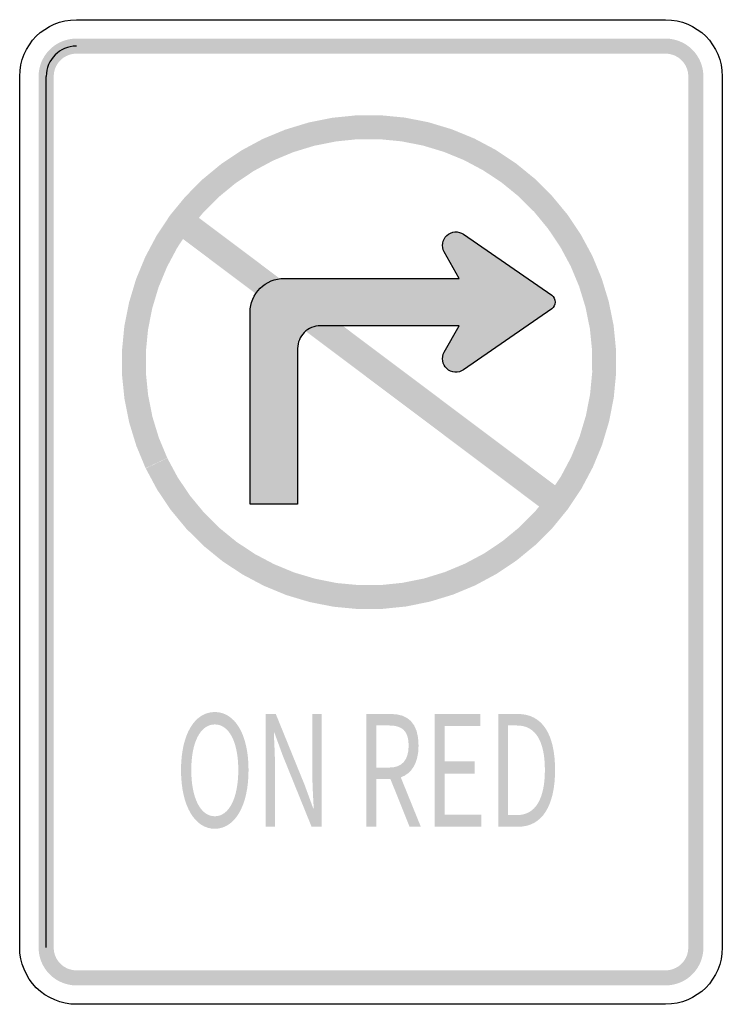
# Model space of a CAD drawing. Header units: inches. Extents: x -0.5 to 0.5, y -0.7 to 0.7.
import ezdxf

# ---------------------------------------------------------------- set-up
doc = ezdxf.new("R2010")
doc.units = ezdxf.units.IN
doc.header["$MEASUREMENT"] = 0

msp = doc.modelspace()

# ---------------------------------------------------------------- hatches: boundary and pattern name
for points in [[(-0.4193, 0.6743), (-0.4243, 0.6741), (-0.4292, 0.6734), (-0.434, 0.6723), (-0.4387, 0.6707), (-0.4433, 0.6687), (-0.4476, 0.6663), (-0.4517, 0.6635), (-0.4555, 0.6603), (-0.4591, 0.6568), (-0.4622, 0.653), (-0.465, 0.6489), (-0.4675, 0.6445), (-0.4695, 0.64), (-0.471, 0.6353), (-0.4722, 0.6304), (-0.4729, 0.6255), (-0.4731, 0.6205), (-0.4516, 0.6205), (-0.4514, 0.6235), (-0.451, 0.6265), (-0.4503, 0.6294), (-0.4494, 0.6322), (-0.4482, 0.6349), (-0.4467, 0.6375), (-0.4451, 0.64), (-0.4432, 0.6423), (-0.441, 0.6444), (-0.4388, 0.6463), (-0.4363, 0.648), (-0.4337, 0.6494), (-0.431, 0.6506), (-0.4281, 0.6516), (-0.4252, 0.6523), (-0.4223, 0.6527), (-0.4193, 0.6528), (-0.4193, 0.6743)], [(-0.4193, 0.6528), (0.4193, 0.6528), (0.4193, 0.6743), (-0.4193, 0.6743), (-0.4193, 0.6528)], [(0.4731, 0.6205), (0.4728, 0.6258), (0.4721, 0.631), (0.4708, 0.6362), (0.469, 0.6411), (0.4667, 0.6459), (0.464, 0.6504), (0.4609, 0.6547), (0.4573, 0.6586), (0.4534, 0.6621), (0.4492, 0.6653), (0.4447, 0.668), (0.4399, 0.6702), (0.4349, 0.672), (0.4298, 0.6733), (0.4246, 0.6741), (0.4193, 0.6743), (0.4193, 0.6528), (0.4225, 0.6527), (0.4256, 0.6522), (0.4287, 0.6514), (0.4317, 0.6504), (0.4345, 0.649), (0.4372, 0.6474), (0.4398, 0.6455), (0.4421, 0.6434), (0.4443, 0.641), (0.4461, 0.6385), (0.4478, 0.6358), (0.4491, 0.6329), (0.4502, 0.6299), (0.451, 0.6268), (0.4514, 0.6237), (0.4516, 0.6205), (0.4731, 0.6205)], [(-0.4516, -0.6205), (-0.4516, 0.6205), (-0.4731, 0.6205), (-0.4731, -0.6205), (-0.4516, -0.6205)], [(0.4516, 0.6205), (0.4516, -0.6205), (0.4731, -0.6205), (0.4731, 0.6205), (0.4516, 0.6205)], [(-0.3206, 0.0621), (-0.3043, 0.0317), (-0.285, 0.003), (-0.263, -0.0236), (-0.2385, -0.048), (-0.2118, -0.0698), (-0.183, -0.0889), (-0.1525, -0.1051), (-0.1206, -0.1183), (-0.0875, -0.1282), (-0.0536, -0.1349), (-0.0192, -0.1382), (0.0153, -0.1381), (0.0497, -0.1346), (0.0835, -0.1278), (0.1166, -0.1177), (0.1485, -0.1044), (0.1789, -0.088), (0.2075, -0.0688), (0.2342, -0.0468), (0.2586, -0.0223), (0.2804, 0.0044), (0.2995, 0.0332), (0.3157, 0.0637), (0.3289, 0.0956), (0.3388, 0.1287), (0.3455, 0.1626), (0.3488, 0.197), (0.3487, 0.2315), (0.3453, 0.2659), (0.3384, 0.2997), (0.3283, 0.3328), (0.3151, 0.3647), (0.2987, 0.3951), (0.2795, 0.4238), (0.2575, 0.4504), (0.233, 0.4748), (0.2063, 0.4966), (0.1775, 0.5158), (0.147, 0.532), (0.1151, 0.5451), (0.082, 0.5551), (0.0481, 0.5618), (0.0137, 0.5651), (-0.0208, 0.565), (-0.0552, 0.5615), (-0.089, 0.5547), (-0.1221, 0.5446), (-0.154, 0.5314), (-0.1844, 0.515), (-0.2131, 0.4958), (-0.2397, 0.4738), (-0.2641, 0.4493), (-0.286, 0.4226), (-0.3051, 0.3938), (-0.3213, 0.3633), (-0.3345, 0.3314), (-0.3444, 0.2983), (-0.3511, 0.2644), (-0.3544, 0.2301), (-0.3544, 0.1955), (-0.3509, 0.1612), (-0.3441, 0.1273), (-0.334, 0.0943), (-0.3208, 0.0624), (-0.29, 0.077), (-0.302, 0.1058), (-0.3111, 0.1356), (-0.3172, 0.1662), (-0.3203, 0.1973), (-0.3204, 0.2285), (-0.3174, 0.2595), (-0.3114, 0.2901), (-0.3024, 0.32), (-0.2905, 0.3488), (-0.2758, 0.3764), (-0.2586, 0.4023), (-0.2388, 0.4265), (-0.2168, 0.4486), (-0.1927, 0.4684), (-0.1668, 0.4858), (-0.1393, 0.5006), (-0.1105, 0.5126), (-0.0807, 0.5217), (-0.0501, 0.5278), (-0.0191, 0.531), (0.0121, 0.531), (0.0432, 0.528), (0.0738, 0.522), (0.1037, 0.513), (0.1325, 0.5012), (0.16, 0.4865), (0.186, 0.4692), (0.2102, 0.4495), (0.2323, 0.4275), (0.2521, 0.4034), (0.2695, 0.3775), (0.2843, 0.35), (0.2963, 0.3212), (0.3054, 0.2914), (0.3116, 0.2608), (0.3147, 0.2298), (0.3148, 0.1986), (0.3118, 0.1675), (0.3058, 0.1369), (0.2968, 0.107), (0.2849, 0.0782), (0.2703, 0.0506), (0.253, 0.0247), (0.2333, 0.0005), (0.2113, -0.0216), (0.1872, -0.0415), (0.1613, -0.0589), (0.1338, -0.0736), (0.105, -0.0856), (0.0752, -0.0948), (0.0446, -0.1009), (0.0136, -0.1041), (-0.0176, -0.1041), (-0.0487, -0.1012), (-0.0793, -0.0951), (-0.1092, -0.0862), (-0.138, -0.0743), (-0.1656, -0.0597), (-0.1916, -0.0424), (-0.2157, -0.0227), (-0.2378, -0.0007), (-0.2577, 0.0234), (-0.2751, 0.0493), (-0.2899, 0.0768), (-0.3206, 0.0621)], [(-0.2819, 0.3996), (0.2536, -0.0029), (0.2763, 0.0273), (-0.2593, 0.4298), (-0.2819, 0.3996)], [(0.0907, -0.4483), (0.1571, -0.4483), (0.1571, -0.431), (0.1048, -0.431), (0.1048, -0.3725), (0.1474, -0.3725), (0.1474, -0.3552), (0.1048, -0.3552), (0.1048, -0.3048), (0.1554, -0.3048), (0.1554, -0.2877), (0.0907, -0.2877), (0.0907, -0.4483)], [(-0.4731, -0.6205), (-0.4728, -0.6258), (-0.4721, -0.631), (-0.4708, -0.6362), (-0.469, -0.6411), (-0.4667, -0.6459), (-0.464, -0.6504), (-0.4609, -0.6547), (-0.4573, -0.6586), (-0.4534, -0.6621), (-0.4492, -0.6653), (-0.4447, -0.668), (-0.4399, -0.6702), (-0.4349, -0.672), (-0.4298, -0.6733), (-0.4246, -0.6741), (-0.4193, -0.6743), (-0.4193, -0.6528), (-0.4225, -0.6527), (-0.4256, -0.6522), (-0.4287, -0.6514), (-0.4317, -0.6504), (-0.4345, -0.649), (-0.4372, -0.6474), (-0.4398, -0.6455), (-0.4421, -0.6434), (-0.4443, -0.641), (-0.4461, -0.6385), (-0.4478, -0.6358), (-0.4491, -0.6329), (-0.4502, -0.6299), (-0.451, -0.6268), (-0.4514, -0.6237), (-0.4516, -0.6205), (-0.4731, -0.6205)], [(0.4193, -0.6743), (0.4243, -0.6741), (0.4292, -0.6734), (0.434, -0.6723), (0.4387, -0.6707), (0.4433, -0.6687), (0.4476, -0.6663), (0.4517, -0.6635), (0.4555, -0.6603), (0.4591, -0.6568), (0.4622, -0.653), (0.465, -0.6489), (0.4675, -0.6445), (0.4695, -0.64), (0.471, -0.6353), (0.4722, -0.6304), (0.4729, -0.6255), (0.4731, -0.6205), (0.4516, -0.6205), (0.4514, -0.6235), (0.451, -0.6265), (0.4503, -0.6294), (0.4494, -0.6322), (0.4482, -0.6349), (0.4467, -0.6375), (0.4451, -0.64), (0.4432, -0.6423), (0.441, -0.6444), (0.4388, -0.6463), (0.4363, -0.648), (0.4337, -0.6494), (0.431, -0.6506), (0.4281, -0.6516), (0.4252, -0.6523), (0.4223, -0.6527), (0.4193, -0.6528), (0.4193, -0.6743)], [(0.4193, -0.6528), (-0.4193, -0.6528), (-0.4193, -0.6743), (0.4193, -0.6743), (0.4193, -0.6528)]]:
    msp.add_hatch(color=7).paths.add_polyline_path(points)
h = msp.add_hatch(color=7)
edge = h.paths.add_edge_path()
edge.add_line((-0.172, 0.2845), (-0.172, 0.011))
edge.add_line((-0.172, 0.011), (-0.1044, 0.011))
edge.add_line((-0.1044, 0.011), (-0.1044, 0.2331))
edge.add_spline(control_points=[(-0.1044, 0.2331), (-0.1044, 0.2416), (-0.101, 0.2498), (-0.095, 0.2558), (-0.0889, 0.2619), (-0.0807, 0.2653), (-0.0722, 0.2653)], knot_values=[0, 0, 0, 0, 1, 1, 1, 2, 2, 2, 2], degree=3, periodic=0)
edge.add_line((-0.0722, 0.2653), (0.1257, 0.2653))
edge.add_line((0.1257, 0.2653), (0.1043, 0.2276))
edge.add_spline(control_points=[(0.1043, 0.2276), (0.0999, 0.2199), (0.1014, 0.2102), (0.1079, 0.2042), (0.1145, 0.1982), (0.1243, 0.1975), (0.1316, 0.2025)], knot_values=[0, 0, 0, 0, 1, 1, 1, 2, 2, 2, 2], degree=3, periodic=0)
edge.add_line((0.1316, 0.2025), (0.2574, 0.2892))
edge.add_spline(control_points=[(0.2574, 0.2892), (0.2606, 0.2917), (0.2624, 0.2957), (0.2622, 0.2998), (0.2619, 0.3038), (0.2597, 0.3075), (0.2562, 0.3097)], knot_values=[0, 0, 0, 0, 1, 1, 1, 2, 2, 2, 2], degree=3, periodic=0)
edge.add_line((0.2562, 0.3097), (0.1316, 0.3956))
edge.add_spline(control_points=[(0.1316, 0.3956), (0.1243, 0.4006), (0.1145, 0.3999), (0.1079, 0.3939), (0.1014, 0.3879), (0.0999, 0.3782), (0.1043, 0.3705)], knot_values=[0, 0, 0, 0, 1, 1, 1, 2, 2, 2, 2], degree=3, periodic=0)
edge.add_line((0.1043, 0.3705), (0.1257, 0.3328))
edge.add_line((0.1257, 0.3328), (-0.1237, 0.3328))
edge.add_spline(control_points=[(-0.1237, 0.3328), (-0.1365, 0.3328), (-0.1488, 0.3277), (-0.1578, 0.3187), (-0.1669, 0.3096), (-0.172, 0.2973), (-0.172, 0.2845)], knot_values=[0, 0, 0, 0, 1, 1, 1, 2, 2, 2, 2], degree=3, periodic=0)
h = msp.add_hatch(color=7)
edge = h.paths.add_edge_path()
edge.add_spline(control_points=[(-0.2223, -0.4512), (-0.1941, -0.4512), (-0.1743, -0.419), (-0.1743, -0.3675), (-0.1743, -0.316), (-0.1941, -0.2849), (-0.2223, -0.2849), (-0.2506, -0.2849), (-0.2704, -0.316), (-0.2704, -0.3675), (-0.2704, -0.419), (-0.2506, -0.4512), (-0.2223, -0.4512)], knot_values=[0, 0, 0, 0, 1, 1, 1, 2, 2, 2, 3, 3, 3, 4, 4, 4, 4], degree=3, periodic=0)
edge = h.paths.add_edge_path(flags=0)
edge.add_spline(control_points=[(-0.2223, -0.4334), (-0.2426, -0.4334), (-0.2558, -0.4076), (-0.2558, -0.3675), (-0.2558, -0.3274), (-0.2426, -0.3026), (-0.2223, -0.3026), (-0.2021, -0.3026), (-0.1889, -0.3274), (-0.1889, -0.3675), (-0.1889, -0.4076), (-0.2021, -0.4334), (-0.2223, -0.4334)], knot_values=[0, 0, 0, 0, 1, 1, 1, 2, 2, 2, 3, 3, 3, 4, 4, 4, 4], degree=3, periodic=0)
h = msp.add_hatch(color=7)
edge = h.paths.add_edge_path()
edge.add_line((-0.1499, -0.4483), (-0.1366, -0.4483))
edge.add_line((-0.1366, -0.4483), (-0.1366, -0.364))
edge.add_spline(control_points=[(-0.1366, -0.364), (-0.1366, -0.3471), (-0.1377, -0.33), (-0.1383, -0.3138)], knot_values=[0, 0, 0, 0, 1, 1, 1, 1], degree=3, periodic=0)
edge.add_line((-0.1383, -0.3138), (-0.1377, -0.3138))
edge.add_line((-0.1377, -0.3138), (-0.1256, -0.3469))
edge.add_line((-0.1256, -0.3469), (-0.0846, -0.4483))
edge.add_line((-0.0846, -0.4483), (-0.07, -0.4483))
edge.add_line((-0.07, -0.4483), (-0.07, -0.2877))
edge.add_line((-0.07, -0.2877), (-0.0835, -0.2877))
edge.add_line((-0.0835, -0.2877), (-0.0835, -0.3712))
edge.add_spline(control_points=[(-0.0835, -0.3712), (-0.0835, -0.3879), (-0.0824, -0.406), (-0.0815, -0.422)], knot_values=[0, 0, 0, 0, 1, 1, 1, 1], degree=3, periodic=0)
edge.add_line((-0.0815, -0.422), (-0.0823, -0.422))
edge.add_line((-0.0823, -0.422), (-0.0944, -0.3889))
edge.add_line((-0.0944, -0.3889), (-0.1355, -0.2877))
edge.add_line((-0.1355, -0.2877), (-0.1499, -0.2877))
edge.add_line((-0.1499, -0.2877), (-0.1499, -0.4483))
h = msp.add_hatch(color=7)
edge = h.paths.add_edge_path()
edge.add_line((0.0549, -0.4483), (0.0709, -0.4483))
edge.add_line((0.0709, -0.4483), (0.0424, -0.378))
edge.add_spline(control_points=[(0.0424, -0.378), (0.0575, -0.3727), (0.0677, -0.3578), (0.0677, -0.3326), (0.0677, -0.2993), (0.0513, -0.2877), (0.0284, -0.2877)], knot_values=[0, 0, 0, 0, 1, 1, 1, 2, 2, 2, 2], degree=3, periodic=0)
edge.add_line((0.0284, -0.2877), (-0.0067, -0.2877))
edge.add_line((-0.0067, -0.2877), (-0.0067, -0.4483))
edge.add_line((-0.0067, -0.4483), (0.0074, -0.4483))
edge.add_line((0.0074, -0.4483), (0.0074, -0.3802))
edge.add_line((0.0074, -0.3802), (0.0276, -0.3802))
edge.add_line((0.0276, -0.3802), (0.0549, -0.4483))
edge = h.paths.add_edge_path(flags=0)
edge.add_line((0.0074, -0.364), (0.0074, -0.3041))
edge.add_line((0.0074, -0.3041), (0.0263, -0.3041))
edge.add_spline(control_points=[(0.0263, -0.3041), (0.0439, -0.3041), (0.0536, -0.3116), (0.0536, -0.3326), (0.0536, -0.3537), (0.0439, -0.364), (0.0263, -0.364)], knot_values=[0, 0, 0, 0, 1, 1, 1, 2, 2, 2, 2], degree=3, periodic=0)
edge.add_line((0.0263, -0.364), (0.0074, -0.364))
h = msp.add_hatch(color=7)
edge = h.paths.add_edge_path()
edge.add_line((0.181, -0.4483), (0.2097, -0.4483))
edge.add_spline(control_points=[(0.2097, -0.4483), (0.2436, -0.4483), (0.262, -0.4183), (0.262, -0.3675), (0.262, -0.3162), (0.2436, -0.2877), (0.2091, -0.2877)], knot_values=[0, 0, 0, 0, 1, 1, 1, 2, 2, 2, 2], degree=3, periodic=0)
edge.add_line((0.2091, -0.2877), (0.181, -0.2877))
edge.add_line((0.181, -0.2877), (0.181, -0.4483))
edge = h.paths.add_edge_path(flags=0)
edge.add_line((0.1951, -0.4317), (0.1951, -0.3041))
edge.add_line((0.1951, -0.3041), (0.2079, -0.3041))
edge.add_spline(control_points=[(0.2079, -0.3041), (0.2344, -0.3041), (0.2475, -0.3267), (0.2475, -0.3675), (0.2475, -0.408), (0.2344, -0.4317), (0.2079, -0.4317)], knot_values=[0, 0, 0, 0, 1, 1, 1, 2, 2, 2, 2], degree=3, periodic=0)
edge.add_line((0.2079, -0.4317), (0.1951, -0.4317))

# ---------------------------------------------------------------- linework, layer by layer
at = {"color": 7}
msp.add_line((-0.4623, -0.6205), (-0.4623, 0.6205), dxfattribs=at)
for points in [[(-0.4193, 0.7012), (0.4193, 0.7012)], [(-0.5, -0.6205), (-0.5, 0.6205)], [(0.5, 0.6205), (0.5, -0.6205)], [(0.1316, 0.3956), (0.2574, 0.3089)], [(-0.1237, 0.3328), (0.1257, 0.3328), (0.1043, 0.3705)], [(-0.1044, 0.2331), (-0.1044, 0.011), (-0.172, 0.011), (-0.172, 0.2845)], [(0.2574, 0.2892), (0.1316, 0.2025)], [(0.1043, 0.2276), (0.1257, 0.2653), (-0.0722, 0.2653)], [(0.4193, -0.7012), (-0.4193, -0.7012)]]:
    msp.add_lwpolyline(points, dxfattribs=at)
for points in [[(-0.5, 0.6205), (-0.5, 0.6651), (-0.4639, 0.7012), (-0.4193, 0.7012)], [(0.4193, 0.7012), (0.4639, 0.7012), (0.5, 0.6651), (0.5, 0.6205)], [(-0.4193, 0.6636), (-0.4431, 0.6636), (-0.4623, 0.6443), (-0.4623, 0.6205)], [(0.5, -0.6205), (0.5, -0.6651), (0.4639, -0.7012), (0.4193, -0.7012)]]:
    msp.add_open_spline(points, degree=3, dxfattribs=at)
for points in [[(0.1043, 0.3705), (0.0999, 0.3782), (0.1014, 0.3879), (0.1079, 0.3939), (0.1145, 0.3999), (0.1243, 0.4006), (0.1316, 0.3956)], [(-0.172, 0.2845), (-0.172, 0.2973), (-0.1669, 0.3096), (-0.1578, 0.3187), (-0.1488, 0.3277), (-0.1365, 0.3328), (-0.1237, 0.3328)], [(0.2574, 0.3089), (0.2604, 0.3065), (0.2622, 0.3029), (0.2622, 0.299), (0.2622, 0.2952), (0.2604, 0.2916), (0.2574, 0.2892)], [(-0.0722, 0.2653), (-0.0807, 0.2653), (-0.0889, 0.2619), (-0.095, 0.2558), (-0.101, 0.2498), (-0.1044, 0.2416), (-0.1044, 0.2331)], [(0.1316, 0.2025), (0.1243, 0.1975), (0.1145, 0.1982), (0.1079, 0.2042), (0.1014, 0.2102), (0.0999, 0.2199), (0.1043, 0.2276)], [(-0.4193, -0.7012), (-0.4407, -0.7012), (-0.4612, -0.6927), (-0.4764, -0.6776), (-0.4915, -0.6625), (-0.5, -0.6419), (-0.5, -0.6205)]]:
    msp.add_open_spline(points, degree=3, knots=[0, 0, 0, 0, 1, 1, 1, 2, 2, 2, 2], dxfattribs=at)

doc.saveas('drawing.dxf')
